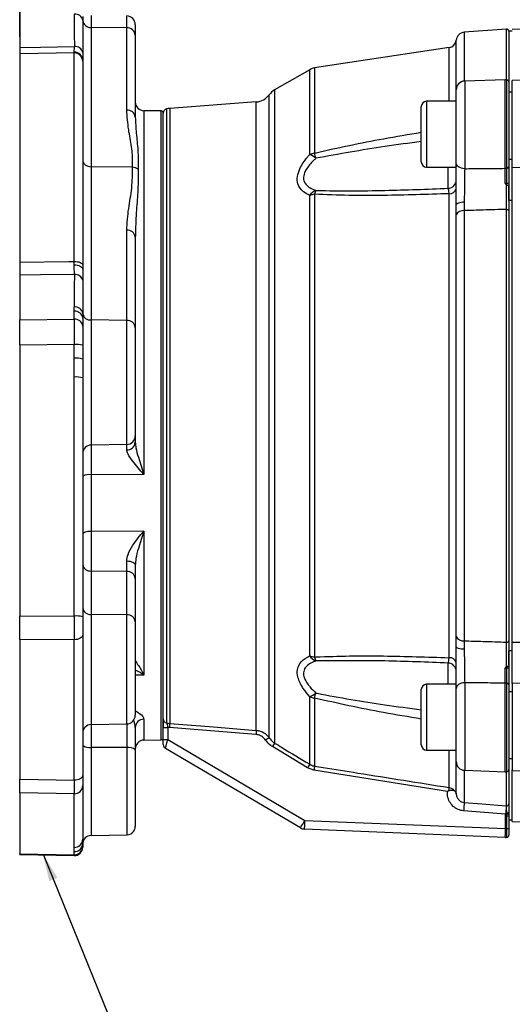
# Model space of a CAD drawing. Header units: inches. Extents: x 0.4 to 16.6, y 0.2 to 10.8.
# Tile 10 of 17: x 7.7 to 10.1, y 3.8 to 8.5. Entities that reach past the tile are written whole.
import ezdxf

# ---------------------------------------------------------------- set-up
doc = ezdxf.new("R2010")
doc.units = ezdxf.units.IN
doc.header["$MEASUREMENT"] = 0
doc.layers.add('SLD-0', color=7, linetype='Continuous', lineweight=25)
doc.styles.add('SLDTEXTSTYLE0', font='TXT', dxfattribs={"width": 0.75})
doc.dimstyles.new('SLDDIMSTYLE0', dxfattribs={"dimtxt": 0.145833, "dimasz": 0.13, "dimexe": 0, "dimexo": 0.0625, "dimgap": 0.036458, "dimtad": 0, "dimtih": 1, "dimtoh": 1, "dimdec": 1, "dimlfac": 1.5, "dimrnd": 1e-09, "dimzin": 12, "dimdsep": 46, "dimtxsty": 'SLDTEXTSTYLE0', "dimsah": 1, "dimcen": 0.09, "dimadec": 0, "dimazin": 3, "dimtfac": 1, "dimtdec": 1, "dimtofl": 0, "dimtmove": 0, "dimatfit": 3, "dimfxl": 0, "dimfrac": 2, "dimtolj": 1, "dimtzin": 12, "dimarcsym": 0})
doc.dimstyles.new('SLDDIMSTYLE1', dxfattribs={"dimtxt": 0.18, "dimasz": 0.13, "dimexe": 0, "dimexo": 0.0625, "dimgap": 0, "dimtad": 0, "dimtih": 1, "dimtoh": 1, "dimdec": 0, "dimrnd": 1e-09, "dimzin": 0, "dimdsep": 46, "dimtxsty": 'Standard', "dimsah": 1, "dimcen": 0.09, "dimadec": 0, "dimazin": 0, "dimtfac": 0.13, "dimtdec": 0, "dimtofl": 0, "dimtmove": 0, "dimatfit": 3, "dimfxl": 0, "dimfrac": 2, "dimtolj": 1, "dimtzin": 0, "dimarcsym": 0})

# ---------------------------------------------------------------- blocks, each defined once
blk = doc.blocks.new('_D_1')
at = {"layer": 'SLD-0', "color": 7}
for p, q in [((7.7142, 8.4147), (7.7142, 9.9233)), ((12.3032, 8.9665), (12.3032, 9.9233)), ((7.7142, 9.7983), (9.5343, 9.7983)), ((9.7063, 9.7983), (9.662, 9.7983)), ((9.662, 9.7983), (9.662, 9.5665)), ((10.0296, 9.7983), (10.0739, 9.7983)), ((10.0739, 9.7983), (10.0739, 9.5665)), ((12.3032, 9.7983), (10.2016, 9.7983)), ((9.662, 9.5665), (9.7063, 9.5665)), ((10.0739, 9.5665), (10.0296, 9.5665))]:
    blk.add_line(p, q, dxfattribs=at)
for points in [[(7.7142, 9.7983), (7.8442, 9.7783), (7.8442, 9.8183)], [(12.3032, 9.7983), (12.1732, 9.8183), (12.1732, 9.7783)]]:
    blk.add_solid(points, dxfattribs=at)
at = {"layer": 'SLD-0', "color": 7, "char_height": 0.14583, "attachment_point": 1, "style": 'SLDTEXTSTYLE0'}
for s, insert in [('6.9', (9.7333, 10.0158)), ('175', (9.7063, 9.7545))]:
    blk.add_mtext(s, dxfattribs=dict(at, insert=insert))

msp = doc.modelspace()

# ---------------------------------------------------------------- linework, layer by layer
at = {"color": 7, "linetype": 'Continuous', "lineweight": 25}
for p, q in [((7.7142, 8.5766), (7.7142, 8.3647)), ((8.0142, 8.5116), (8.0142, 8.4924)), ((8.2642, 8.4729), (8.2642, 8.4234)), ((8.0535, 8.4604), (8.0535, 7.7985)), ((8.2232, 8.4579), (8.0535, 8.4604)), ((8.2232, 8.0678), (8.2232, 8.4579)), ((8.2642, 8.4234), (8.2642, 8.0333)), ((10.0297, 8.4523), (9.8287, 8.4373)), ((10.0575, 8.443), (10.0408, 8.443)), ((10.0408, 8.443), (10.0408, 8.2012)), ((10.2898, 8.4545), (10.0574, 8.4505)), ((7.9735, 8.3387), (7.7142, 8.3344)), ((7.7142, 8.3344), (7.7142, 7.3458)), ((7.9735, 8.3387), (7.9735, 8.3424)), ((7.9735, 7.3487), (7.9735, 8.3387)), ((9.7566, 8.3645), (9.1169, 8.2675)), ((8.0142, 8.2991), (8.0142, 7.3312)), ((9.0937, 8.2594), (8.9268, 8.1635)), ((12.3033, 8.2671), (10.0574, 8.2083)), ((10.0241, 8.212), (9.8308, 8.2052)), ((10.0408, 8.2012), (10.0408, 7.7976)), ((9.7906, 7.8162), (9.7906, 8.1636)), ((10.0575, 8.1524), (10.0408, 8.1524)), ((8.8397, 8.1062), (8.4277, 8.0754)), ((9.7906, 8.1093), (9.6496, 8.1093)), ((8.3873, 8.0632), (8.3051, 8.0646)), ((8.3975, 5.1753), (8.3975, 8.0529)), ((9.6242, 7.822), (9.6242, 8.084)), ((10.0408, 7.8347), (10.0575, 7.8347)), ((8.0535, 7.7985), (8.0535, 7.0705)), ((8.2505, 7.7957), (8.0535, 7.7985)), ((9.6496, 7.7967), (9.7906, 7.7967)), ((10.0575, 7.7956), (10.2912, 7.7929)), ((10.0575, 7.6388), (10.0575, 7.7888)), ((10.0319, 7.711), (10.0321, 7.7201)), ((10.0408, 7.7221), (10.0408, 7.7117)), ((9.7566, 5.4662), (9.7566, 7.6704)), ((10.0408, 7.6388), (10.0408, 7.7072)), ((9.0937, 5.4745), (9.0937, 7.6623)), ((9.1169, 7.6675), (9.1169, 5.4693)), ((9.8291, 7.6301), (9.8287, 7.5898)), ((10.0575, 7.6388), (10.0408, 7.6388)), ((10.0408, 7.6388), (10.0408, 5.5006)), ((10.0575, 5.5006), (10.0575, 7.6388)), ((9.7903, 7.5694), (9.7906, 7.6174)), ((9.8287, 7.5898), (9.8287, 5.5465)), ((10.0297, 5.5404), (10.0297, 7.5959)), ((9.7903, 5.5669), (9.7903, 7.5694)), ((8.2232, 7.0682), (8.2232, 7.4972)), ((8.2645, 7.4711), (8.2642, 7.4644)), ((8.2642, 7.4644), (8.2642, 7.0353)), ((7.9735, 7.3322), (7.9735, 7.3487)), ((8.0142, 7.3312), (8.0142, 7.3109)), ((7.7142, 7.2837), (7.7142, 7.0718)), ((7.9735, 7.1117), (7.9735, 7.1321)), ((7.9735, 7.0742), (7.9735, 7.1117)), ((7.7142, 7.0718), (7.9735, 7.0742)), ((7.7142, 6.9514), (7.7142, 7.0718)), ((8.0142, 7.1009), (8.0142, 7.0794)), ((8.0142, 7.0794), (8.0142, 7.0419)), ((8.0535, 7.0705), (8.0535, 6.4763)), ((8.2232, 7.0682), (8.0535, 7.0705)), ((8.2232, 6.4793), (8.2232, 7.0682)), ((8.0142, 7.0419), (8.0142, 6.9504)), ((8.2642, 7.0353), (8.2642, 6.5209)), ((7.9735, 6.9539), (7.7142, 6.9514)), ((7.7142, 6.9514), (7.7142, 5.6655)), ((7.9735, 6.8884), (7.9735, 6.9539)), ((8.0142, 6.9504), (8.0142, 6.8849)), ((7.9735, 5.6642), (7.9735, 6.7993)), ((8.0142, 6.7958), (8.0142, 5.6608)), ((8.2642, 6.5209), (8.2642, 6.4893)), ((8.2232, 6.4793), (8.0535, 6.4763)), ((8.0535, 6.4763), (8.0535, 6.3353)), ((8.2232, 6.4539), (8.2232, 6.4793)), ((8.3051, 6.336), (8.0535, 6.3353)), ((8.0535, 6.3353), (8.0535, 6.0661)), ((8.3051, 6.0675), (8.0535, 6.0661)), ((8.0535, 6.0661), (8.0535, 5.8781)), ((8.3051, 6.0675), (8.3051, 5.3839)), ((8.2232, 5.8757), (8.2232, 5.9258)), ((8.2642, 5.9052), (8.2642, 5.8429)), ((8.0535, 5.8781), (8.0535, 5.672)), ((8.2232, 5.8757), (8.0535, 5.8781)), ((8.2232, 5.6697), (8.2232, 5.8757)), ((8.2642, 5.8429), (8.2642, 5.6369)), ((7.7142, 5.6655), (7.9735, 5.6642)), ((7.7142, 5.5531), (7.7142, 5.6655)), ((8.0142, 5.6608), (8.0142, 5.5753)), ((8.2232, 5.6697), (8.0535, 5.672)), ((8.2642, 5.6369), (8.2642, 5.1935)), ((8.0142, 5.5753), (8.0142, 4.908)), ((9.7906, 5.519), (9.7903, 5.5669)), ((7.9735, 5.5518), (7.7142, 5.5531)), ((7.7142, 5.5531), (7.7142, 4.8885)), ((7.9735, 4.8845), (7.9735, 5.5518)), ((9.8287, 5.5465), (9.8291, 5.5063)), ((10.0575, 5.5393), (10.2898, 5.5409)), ((10.0408, 5.5006), (10.0575, 5.5006)), ((10.0408, 5.429), (10.0408, 5.5006)), ((10.0575, 5.3508), (10.0575, 5.5006)), ((10.0321, 5.4162), (10.0319, 5.4253)), ((10.0408, 5.4246), (10.0408, 5.4142)), ((9.7906, 5.34), (9.6496, 5.34)), ((10.0408, 5.3386), (10.0408, 4.9354)), ((10.2912, 5.3465), (10.0575, 5.3437)), ((9.6242, 5.0527), (9.6242, 5.3147)), ((9.7906, 4.973), (9.7906, 5.3201)), ((10.0575, 5.3047), (10.0408, 5.3047)), ((9.0937, 4.9599), (9.0937, 5.2807)), ((9.1169, 5.2745), (9.1169, 4.9512)), ((8.0535, 5.1489), (8.2232, 5.1519)), ((8.3975, 5.1753), (8.3975, 5.1352)), ((8.2642, 5.1348), (8.2642, 5.029)), ((8.3975, 5.0777), (8.3975, 5.1352)), ((8.4261, 5.1342), (8.4183, 5.1352)), ((8.4183, 5.1352), (8.4183, 5.0776)), ((8.8382, 5.1016), (8.4261, 5.1342)), ((8.3051, 5.0747), (8.3873, 5.0762)), ((8.3975, 5.0535), (8.3975, 5.0777)), ((8.4183, 5.0776), (9.071, 4.6937)), ((8.2249, 5.0393), (8.0535, 5.04)), ((8.2642, 5.029), (8.2642, 4.6648)), ((9.0499, 4.6578), (8.4078, 5.0356)), ((9.0833, 4.9427), (8.9164, 5.0438)), ((9.6496, 5.0273), (9.7906, 5.0273)), ((9.7903, 4.8204), (9.7903, 5.0273)), ((10.0408, 4.9869), (10.0575, 4.9869)), ((9.1138, 4.9315), (9.0833, 4.9427)), ((9.7486, 4.8308), (9.1138, 4.9315)), ((9.8308, 4.9314), (10.0241, 4.9247)), ((10.0408, 4.9354), (10.0408, 4.7351)), ((10.0574, 4.9311), (11.261, 4.8995)), ((7.7142, 4.8885), (7.9735, 4.8845)), ((7.7142, 4.8242), (7.7142, 4.8885)), ((8.0142, 4.908), (8.0142, 4.8591)), ((7.9735, 4.8202), (7.7142, 4.8242)), ((7.7142, 4.8242), (7.7142, 4.5351)), ((7.9735, 4.565), (7.9735, 4.8202)), ((8.0142, 4.8591), (8.0142, 4.6039)), ((10.0256, 4.7229), (9.8256, 4.7385)), ((10.0287, 4.7628), (10.0297, 4.7627)), ((10.0309, 4.7239), (10.0314, 4.7298)), ((10.0321, 4.7151), (10.0309, 4.7239)), ((10.0408, 4.7318), (10.0408, 4.7242)), ((10.0408, 4.7242), (10.0408, 4.7151)), ((9.071, 4.6937), (10.0256, 4.6543)), ((10.0293, 4.7222), (10.0256, 4.7229)), ((10.0256, 4.6543), (10.0256, 4.7229)), ((10.0321, 4.7151), (10.0293, 4.7222)), ((10.0321, 4.6543), (10.0321, 4.7151)), ((10.0408, 4.7151), (10.0408, 4.6543)), ((10.0408, 4.6963), (10.0575, 4.6963)), ((10.0574, 4.6889), (10.2898, 4.6848)), ((10.0238, 4.6127), (9.0693, 4.6521)), ((10.0321, 4.6132), (10.0321, 4.6543)), ((10.0408, 4.6543), (10.0408, 4.6234)), ((8.0142, 4.5839), (8.0142, 4.5692)), ((8.0535, 4.6218), (8.2249, 4.6248)), ((7.9735, 4.5302), (7.9735, 4.5449)), ((8.0142, 4.5692), (8.0142, 4.566)), ((7.7142, 4.5351), (7.9735, 4.5302)), ((7.7142, 4.5309), (7.7142, 4.5351)), ((7.7142, 4.5309), (7.9734, 4.526))]:
    msp.add_line(p, q, dxfattribs=at)
at = {"color": 8, "linetype": 'Continuous', "lineweight": 25}
for p, q in [((8.0535, 8.5175), (8.0535, 8.4604)), ((8.2232, 8.4579), (8.2232, 8.5145)), ((9.8287, 8.4373), (9.8287, 8.2051)), ((10.0297, 8.2118), (10.0297, 8.4523)), ((9.7903, 8.1093), (9.7903, 8.4)), ((9.7566, 8.1093), (9.7566, 8.3645)), ((9.0937, 7.8565), (9.0937, 8.2594)), ((9.1169, 8.2675), (9.1169, 7.8627)), ((9.8308, 8.2052), (9.8308, 7.7891)), ((10.0241, 7.7909), (10.0241, 8.212)), ((10.0321, 7.7912), (10.0321, 8.2115)), ((8.9009, 5.086), (8.9009, 8.1403)), ((8.9268, 8.1635), (8.9268, 5.0609)), ((8.8397, 5.1211), (8.8397, 8.1062)), ((9.6496, 8.1093), (9.6496, 7.7967)), ((8.3051, 8.0646), (8.3051, 6.336)), ((8.3873, 5.0762), (8.3873, 8.0632)), ((8.4132, 8.073), (8.4132, 5.1564)), ((8.4277, 8.0754), (8.4277, 5.1538)), ((9.7526, 7.696), (9.7526, 7.7967)), ((8.0535, 5.672), (8.0535, 5.1489)), ((8.2232, 5.1519), (8.2232, 5.6697)), ((9.7526, 5.34), (9.7526, 5.4407)), ((8.3051, 5.3839), (8.2642, 5.3833)), ((9.6496, 5.34), (9.6496, 5.0273)), ((9.8308, 5.3472), (9.8308, 4.9314)), ((10.0241, 4.9247), (10.0241, 5.3454)), ((10.0321, 4.9251), (10.0321, 5.3451)), ((8.0535, 5.1489), (8.0535, 5.04)), ((8.2249, 5.0393), (8.2249, 5.1519)), ((8.3051, 5.1737), (8.3051, 5.0747)), ((8.0535, 5.04), (8.0535, 4.6218)), ((8.2249, 4.6248), (8.2249, 5.0393)), ((9.7566, 4.8498), (9.7566, 5.0273)), ((9.8287, 4.9315), (9.8287, 4.7783)), ((10.0297, 4.7627), (10.0297, 4.9248))]:
    msp.add_line(p, q, dxfattribs=at)
at = {"color": 7, "linetype": 'Continuous', "lineweight": 25, "flags": 128}
for points in [[(7.7142, 8.3647), (7.814, 8.3663), (7.9744, 8.369)], [(9.8308, 7.7891), (9.8228, 7.7898), (9.8153, 7.7914), (9.8083, 7.794), (9.8022, 7.7974), (9.7973, 7.8014), (9.7936, 7.806), (9.7913, 7.811), (9.7906, 7.8162)], [(9.8291, 7.6301), (9.8214, 7.6297), (9.8141, 7.6288), (9.8075, 7.6276), (9.8017, 7.626), (9.7969, 7.6242), (9.7934, 7.6221), (9.7913, 7.6198), (9.7906, 7.6174)], [(10.0297, 7.5959), (10.0318, 7.5959), (10.0339, 7.5956), (10.0358, 7.5951), (10.0375, 7.5944), (10.0389, 7.5935), (10.04, 7.5925), (10.0406, 7.5914), (10.0408, 7.5902)], [(7.7142, 7.3458), (7.9475, 7.3484), (7.9735, 7.3487)], [(7.9735, 7.3487), (7.9814, 7.3484), (7.989, 7.3474), (7.996, 7.3459), (8.0022, 7.3437), (8.0073, 7.341), (8.0111, 7.338), (8.0134, 7.3347), (8.0142, 7.3312)], [(7.9735, 7.3322), (7.9814, 7.3319), (7.989, 7.3307), (7.996, 7.3288), (8.0022, 7.3261), (8.0073, 7.3229), (8.0111, 7.3191), (8.0134, 7.3151), (8.0142, 7.3109)], [(7.9744, 7.2867), (7.814, 7.2848), (7.7142, 7.2837)], [(8.0535, 6.0661), (8.0458, 6.0658), (8.0384, 6.065), (8.0316, 6.0637), (8.0256, 6.062), (8.0208, 6.06), (8.0172, 6.0577), (8.0149, 6.0552), (8.0142, 6.0526)], [(8.2232, 5.9258), (8.2313, 5.9253), (8.239, 5.9241), (8.246, 5.9222), (8.2522, 5.9196), (8.2573, 5.9165), (8.2611, 5.913), (8.2634, 5.9092), (8.2642, 5.9052)], [(8.0142, 5.5753), (8.0134, 5.5707), (8.0111, 5.5662), (8.0073, 5.5621), (8.0022, 5.5585), (7.996, 5.5556), (7.989, 5.5535), (7.9814, 5.5522), (7.9735, 5.5518)], [(9.8291, 5.5063), (9.8214, 5.5067), (9.8141, 5.5075), (9.8075, 5.5087), (9.8017, 5.5103), (9.7969, 5.5122), (9.7934, 5.5143), (9.7913, 5.5166), (9.7906, 5.519)], [(10.0297, 5.5404), (10.0318, 5.5404), (10.0339, 5.5407), (10.0358, 5.5412), (10.0375, 5.5419), (10.0389, 5.5428), (10.04, 5.5438), (10.0406, 5.5449), (10.0408, 5.5461)], [(9.8308, 5.3472), (9.8228, 5.3465), (9.8153, 5.3448), (9.8083, 5.3423), (9.8022, 5.3389), (9.7973, 5.3349), (9.7936, 5.3303), (9.7913, 5.3253), (9.7906, 5.3201)], [(8.4277, 5.1538), (8.4276, 5.1525), (8.4274, 5.1507), (8.4273, 5.1486), (8.4271, 5.1462), (8.4269, 5.1434), (8.4266, 5.1405), (8.4264, 5.1374), (8.4261, 5.1342)], [(8.4277, 5.1538), (8.4692, 5.1505), (8.6354, 5.1373), (8.8397, 5.1211)], [(8.8397, 5.1211), (8.8396, 5.1198), (8.8395, 5.1181), (8.8393, 5.116), (8.8391, 5.1135), (8.8389, 5.1108), (8.8387, 5.1078), (8.8384, 5.1047), (8.8382, 5.1016)], [(9.1169, 4.9512), (9.1167, 4.9499), (9.1165, 4.9483), (9.1161, 4.9462), (9.1157, 4.9437), (9.1153, 4.9409), (9.1148, 4.9379), (9.1143, 4.9348), (9.1138, 4.9315)], [(8.0142, 4.908), (8.0134, 4.9034), (8.0111, 4.8989), (8.0073, 4.8948), (8.0022, 4.8912), (7.996, 4.8883), (7.989, 4.8862), (7.9814, 4.8849), (7.9735, 4.8845)], [(9.7566, 4.8498), (9.7564, 4.8488), (9.7562, 4.8474), (9.7559, 4.8457), (9.7556, 4.8438), (9.7552, 4.8415), (9.7549, 4.839), (9.7544, 4.8364), (9.754, 4.8336)], [(9.8287, 4.7783), (9.8285, 4.7759), (9.8282, 4.7726), (9.8279, 4.7683), (9.8275, 4.7633), (9.8271, 4.7577), (9.8266, 4.7516), (9.8261, 4.7451), (9.8256, 4.7385)], [(9.8287, 4.7783), (9.9118, 4.7718), (10.0287, 4.7628)], [(10.0287, 4.7628), (10.0285, 4.7604), (10.0282, 4.757), (10.0279, 4.7528), (10.0275, 4.7478), (10.0271, 4.7422), (10.0266, 4.736), (10.0261, 4.7296), (10.0256, 4.7229)], [(9.0693, 4.6521), (9.0693, 4.6529), (9.0694, 4.6553), (9.0696, 4.6591), (9.0698, 4.6643), (9.0701, 4.6706), (9.0704, 4.6778), (9.0707, 4.6856), (9.071, 4.6937)], [(10.0238, 4.6127), (10.0239, 4.6135), (10.024, 4.6158), (10.0241, 4.6197), (10.0243, 4.6248), (10.0246, 4.6312), (10.0249, 4.6383), (10.0252, 4.6462), (10.0256, 4.6543)], [(10.0256, 4.6543), (10.0264, 4.6543), (10.0272, 4.6543), (10.028, 4.6543), (10.0288, 4.6543), (10.0296, 4.6543), (10.0304, 4.6543), (10.0312, 4.6543), (10.0321, 4.6543)]]:
    msp.add_lwpolyline(points, dxfattribs=at)
at = {"color": 7, "linetype": 'Continuous', "lineweight": 25}
for centre, radius, start, end in [((7.9774, 8.4865), 0.0372, 9.0733, 95.9977), ((8.2225, 8.4729), 0.0417, 0, 89), ((8.0511, 8.4975), 0.0372, 187.9936, 273.7275), ((8.2259, 8.4196), 0.0385, 5.7532, 93.9916), ((9.8318, 8.3957), 0.0417, 94.2704, 174.1396), ((10.0304, 8.4419), 0.0104, 0, 94.2704), ((9.7506, 8.4041), 0.04, 278.6206, 354.1396), ((7.9748, 8.303), 0.0394, 0.956, 91.9039), ((7.9744, 8.2989), 0.0398, 0.2858, 91.27), ((7.9779, 8.3309), 0.0383, 16.2632, 95.2249), ((9.1269, 8.2016), 0.0667, 98.6206, 119.8916), ((9.8322, 8.1636), 0.0417, 92, 180), ((10.0256, 8.1703), 0.0417, 81.0288, 92), ((10.0304, 8.2012), 0.0104, 0, 81.0288), ((8.8335, 8.1893), 0.0833, 274.2704, 323.9524), ((8.9683, 8.0912), 0.0833, 119.8916, 143.9524), ((8.3058, 8.1063), 0.0417, 180, 269), ((9.6496, 8.084), 0.0253, 90, 180), ((8.2259, 8.0295), 0.0385, 5.7532, 93.9916), ((8.3871, 8.0527), 0.0104, 0, 89), ((8.4183, 8.0529), 0.0208, 104.4005, 180), ((8.4339, 7.9923), 0.0833, 94.2704, 104.4005), ((9.126, 7.7819), 0.0813, 96.3962, 113.3996), ((8.3657, 7.6463), 0.7818, 14.2484, 16.0711), ((9.0402, 7.7335), 0.1342, 51.6379, 66.484), ((9.6496, 7.822), 0.0253, 180, 270), ((10.0256, 7.857), 0.0662, 268.7385, 275.632), ((10.0326, 7.7996), 0.00847, 266.1806, 346.3124), ((9.7506, 7.7359), 0.0399, 272.9287, 359.9377), ((10.0339, 7.7319), 0.012, 261.2438, 305.3712), ((9.1498, 7.6226), 0.0687, 112.5739, 144.7327), ((9.1874, 7.6532), 0.0719, 152.8151, 168.5144), ((9.7591, 7.7028), 0.0325, 265.5225, 345.4749), ((9.1256, 7.575), 0.093, 95.3683, 110.0886), ((9.8243, 7.5519), 0.0382, 83.3199, 152.6398), ((8.2266, 7.4595), 0.0379, 7.4411, 95.1368), ((7.9776, 7.2482), 0.0386, 16.2316, 94.7876), ((7.9774, 7.095), 0.0373, 9.0753, 95.8943), ((7.9775, 7.075), 0.0369, 6.8187, 96.2503), ((7.9775, 7.0375), 0.0369, 6.8187, 96.2503), ((8.0504, 7.1071), 0.0367, 189.7342, 274.7992), ((8.2266, 7.0304), 0.0379, 7.4411, 95.1368), ((7.9837, 6.8325), 0.1217, 75.5027, 94.8155), ((7.9837, 6.7671), 0.1217, 75.5027, 94.8155), ((7.9837, 6.678), 0.1217, 75.5027, 94.8155), ((8.2225, 6.5209), 0.0416, 270.9603, 359.962), ((8.0542, 6.4363), 0.04, 90.9603, 179.962), ((8.2255, 6.4927), 0.0388, 266.6246, 355.0853), ((8.044, 6.2681), 0.0679, 81.9891, 116.0849), ((8.0502, 5.9143), 0.0364, 187.4493, 275.1421), ((8.2266, 5.838), 0.0379, 7.4493, 95.1421), ((7.9837, 5.5429), 0.1217, 75.5027, 94.8155), ((8.0502, 5.7082), 0.0364, 187.4493, 275.1421), ((8.2266, 5.632), 0.0379, 7.4493, 95.1421), ((9.8243, 5.5844), 0.0382, 207.244, 276.6542), ((9.1256, 5.5617), 0.0928, 249.8679, 264.6186), ((9.1497, 5.5142), 0.0686, 215.2785, 247.4966), ((9.1869, 5.4835), 0.0714, 191.492, 207.2692), ((9.7506, 5.4008), 0.04, 0.0588, 87.0673), ((9.7591, 5.4337), 0.0325, 14.4367, 94.4298), ((10.0339, 5.4043), 0.0121, 54.918, 98.7101), ((9.6496, 5.3147), 0.0253, 90, 180), ((10.0256, 5.2791), 0.0663, 84.3816, 91.2584), ((10.0326, 5.3366), 0.00846, 13.7722, 93.8678), ((9.0408, 5.4029), 0.1332, 293.4014, 308.345), ((8.3767, 5.4882), 0.7704, 343.8949, 345.7419), ((9.126, 5.3552), 0.0812, 246.5646, 263.5924), ((8.2225, 5.1935), 0.0417, 271, 0), ((8.0542, 5.1089), 0.04, 91, 180), ((8.3045, 5.1334), 0.0403, 89.061, 178.018), ((8.4174, 5.1758), 0.0199, 181.2541, 257.7986), ((8.4131, 10.4681), 5.3329, 269.8321, 270.056), ((8.3058, 5.0331), 0.0417, 91, 180), ((8.3871, 5.0866), 0.0104, 271, 0), ((8.4131, 10.4106), 5.3329, 269.8321, 270.056), ((8.4183, 5.0535), 0.0208, 180, 239.5345), ((14.3075, -2.8098), 9.5695, 124.401, 124.52332), ((23.927, -4.07), 17.5608, 148.67051, 148.73572), ((9.6496, 5.0527), 0.0253, 180, 270), ((8.0445, 5.0858), 0.0466, 229.5057, 281.1598), ((8.2339, 4.9935), 0.0466, 49.5057, 101.1598), ((23.8098, -3.942), 17.1991, 148.82999, 148.89688), ((9.8322, 4.973), 0.0417, 180, 268), ((10.0256, 4.9663), 0.0417, 268, 278.9712), ((10.0304, 4.9354), 0.0104, 278.9712, 0), ((7.9747, 4.8597), 0.0395, 268.2899, 359.2361), ((10.0306, 4.7729), 0.0102, 264.7053, 358.6862), ((10.0333, 4.8088), 0.085, 268.3762, 275.0837), ((10.0335, 4.7433), 0.0137, 261.1806, 302.4089), ((-9.0099, 15.3175), 20.971, 329.44918, 329.56292), ((10.034, 6.8309), 2.1159, 269.9464, 270.1845), ((8.2242, 4.6648), 0.04, 271, 0), ((9.071, 4.6938), 0.0417, 239.5345, 267.6338), ((10.034, 6.7701), 2.1159, 269.9464, 270.1845), ((7.9747, 4.6045), 0.0395, 268.2899, 359.2361), ((7.9747, 4.5844), 0.0395, 268.2899, 359.2361), ((8.0542, 4.5818), 0.04, 91, 180), ((10.0256, 4.6543), 0.0417, 267.6338, 278.9712), ((10.0256, 4.6543), 0.0417, 267.6338, 270), ((10.0304, 4.6234), 0.0104, 278.9712, 360), ((7.9747, 4.5697), 0.0395, 268.2899, 359.2361), ((7.9742, 4.566), 0.04, 269.6523, 0)]:
    msp.add_arc(centre, radius, start, end, dxfattribs=at)
for centre, major_axis, ratio, start_param, end_param in [((8.0535, 8.5487), (-0.0013, 1.3615), 0.058751, 1.589232, 1.703108), ((8.0542, 8.5164), (-0.0007, 1.3284), 0.030108, 1.58886, 1.702736), ((8.0542, 7.8308), (0.04, 0), 0.808927, 3.141593, 4.694936), ((8.0535, 7.1092), (0.0015, 1.3615), 0.058748, 1.440149, 1.554024), ((8.0542, 7.0769), (0.0007, 1.393), 0.02871, 1.439687, 1.553563), ((7.9742, 6.9395), (-0.0004, 0.1667), 0.004008, 0.629315, 1.484387), ((7.9742, 5.6499), (0.0002, 0.1667), 0.004308, 1.484592, 2.200063), ((8.4183, 5.0777), (0.0106, 0.0421), 0.000228, 3.140684, 4.71148), ((7.9742, 4.9826), (0.0006, 0.1667), 0.002464, 2.200199, 2.91567)]:
    msp.add_ellipse(centre, major_axis=major_axis, ratio=ratio, start_param=start_param, end_param=end_param, dxfattribs=at)
at = {"color": 8, "linetype": 'Continuous', "lineweight": 25}
msp.add_ellipse((7.9742, 4.6927), major_axis=(0.0008, 0.1667), ratio=0.000922, start_param=3.141418, end_param=3.367462, dxfattribs=at)
at = {"color": 7, "linetype": 'Continuous', "lineweight": 25}
for points, knots in [([(7.7142, 8.3647), (7.7142, 8.3549), (7.7142, 8.3407), (7.7142, 8.3359), (7.7142, 8.3344)], [0, 0, 0, 0, 0.686569, 1, 1, 1, 1]), ([(7.9735, 8.3424), (7.9739, 8.3485), (7.9744, 8.3555), (7.9744, 8.3677), (7.9744, 8.369)], [0, 0, 0, 0, 0.886864, 1, 1, 1, 1]), ([(8.0146, 8.3416), (8.0146, 8.3399), (8.0147, 8.3253), (8.0144, 8.3138), (8.0142, 8.3036)], [0, 0, 0, 0, 0.1143, 1, 1, 1, 1]), ([(10.0575, 7.7956), (10.0575, 7.8218), (10.0575, 7.8741), (10.0575, 7.9689), (10.0575, 8.0601), (10.0575, 8.1385), (10.0575, 8.1894), (10.0575, 8.2121), (10.0575, 8.2068), (10.0575, 8.2061)], [0, 0, 0, 0, 0.162629, 0.325259, 0.487888, 0.650518, 0.813147, 0.975777, 1, 1, 1, 1]), ([(8.2505, 7.7957), (8.2509, 7.8013), (8.2528, 7.8338), (8.248, 7.8935), (8.2301, 7.9784), (8.2256, 8.0366), (8.2232, 8.0678)], [0, 0, 0, 0, 0.061777, 0.3584292, 0.6565189, 1, 1, 1, 1]), ([(8.2642, 8.0333), (8.2654, 8.0085), (8.2677, 7.9595), (8.278, 7.8774), (8.2779, 7.8171), (8.2779, 7.787)], [0, 0, 0, 0, 0.338075, 0.668462, 1, 1, 1, 1]), ([(9.0937, 7.6623), (9.0835, 7.6676), (9.0586, 7.6806), (9.0359, 7.711), (9.033, 7.751), (9.0474, 7.795), (9.0714, 7.8306), (9.09, 7.8522), (9.0937, 7.8565)], [0, 0, 0, 0, 0.162337, 0.395787, 0.554182, 0.711926, 0.942817, 1, 1, 1, 1]), ([(9.1234, 7.8387), (9.1198, 7.8353), (9.1017, 7.8185), (9.0777, 7.7906), (9.0633, 7.7565), (9.0642, 7.7378), (9.0702, 7.7204), (9.0799, 7.7089), (9.0995, 7.6953), (9.1132, 7.69), (9.1234, 7.6861)], [0, 0, 0, 0, 0.060426, 0.295827, 0.448101, 0.575654, 0.598782, 0.771911, 0.830481, 1, 1, 1, 1]), ([(9.7906, 7.6174), (9.7906, 7.622), (9.7906, 7.6488), (9.7906, 7.701), (9.7906, 7.7662), (9.7906, 7.8007), (9.7906, 7.8162)], [0, 0, 0, 0, 0.067291, 0.398, 0.728909, 1, 1, 1, 1]), ([(8.2232, 7.4972), (8.2256, 7.5315), (8.2301, 7.5984), (8.2508, 7.6973), (8.2506, 7.7629), (8.2505, 7.7957)], [0, 0, 0, 0, 0.343504, 0.67131, 1, 1, 1, 1]), ([(8.2779, 7.787), (8.2777, 7.7871), (8.274, 7.7898), (8.2653, 7.7943), (8.2555, 7.7952), (8.2505, 7.7957)], [0, 0, 0, 0, 0.021838, 0.500135, 1, 1, 1, 1]), ([(9.8308, 7.7891), (9.8305, 7.7767), (9.83, 7.7491), (9.8294, 7.6969), (9.8291, 7.6552), (9.8291, 7.6337), (9.8291, 7.6301)], [0, 0, 0, 0, 0.271237, 0.602164, 0.932744, 1, 1, 1, 1]), ([(9.8308, 7.7891), (9.858, 7.7893), (9.9225, 7.7899), (9.9869, 7.7905), (10.0241, 7.7909)], [0, 0, 0, 0, 0.423273, 1, 1, 1, 1]), ([(10.023, 7.7219), (10.0231, 7.7286), (10.0234, 7.7536), (10.0238, 7.7751), (10.0241, 7.7909)], [0, 0, 0, 0, 0.270251, 1, 1, 1, 1]), ([(10.0321, 7.7201), (10.0321, 7.7382), (10.0321, 7.7638), (10.0321, 7.785), (10.0321, 7.7912)], [0, 0, 0, 0, 0.710596, 1, 1, 1, 1]), ([(10.0408, 7.7976), (10.0408, 7.7911), (10.0408, 7.7686), (10.0408, 7.7414), (10.0408, 7.7221)], [0, 0, 0, 0, 0.289375, 1, 1, 1, 1]), ([(10.0575, 7.6001), (10.0575, 7.6155), (10.0575, 7.6464), (10.0575, 7.6994), (10.0575, 7.7517), (10.0575, 7.7809), (10.0575, 7.7956)], [0, 0, 0, 0, 0.249637, 0.499338, 0.749095, 1, 1, 1, 1]), ([(10.023, 7.7219), (10.0234, 7.7217), (10.0256, 7.7207), (10.0287, 7.7199), (10.0314, 7.72), (10.0321, 7.7201)], [0, 0, 0, 0, 0.122007, 0.78766, 1, 1, 1, 1]), ([(10.0298, 7.7122), (10.0296, 7.7124), (10.0271, 7.7154), (10.0249, 7.7187), (10.023, 7.7218), (10.023, 7.7219)], [0, 0, 0, 0, 0.066377, 0.979914, 1, 1, 1, 1]), ([(9.7566, 7.6704), (9.6524, 7.667), (9.4933, 7.6617), (9.28, 7.6615), (9.1713, 7.6655), (9.1169, 7.6675)], [0, 0, 0, 0, 0.486338, 0.743005, 1, 1, 1, 1]), ([(9.1234, 7.6861), (9.1255, 7.686), (9.2341, 7.6831), (9.4438, 7.6842), (9.652, 7.6921), (9.7526, 7.696)], [0, 0, 0, 0, 0.009852, 0.521484, 1, 1, 1, 1]), ([(9.7566, 7.6704), (9.7564, 7.6731), (9.7559, 7.6816), (9.7547, 7.6923), (9.7533, 7.6947), (9.7526, 7.696)], [0, 0, 0, 0, 0.191451, 0.594457, 1, 1, 1, 1]), ([(10.0297, 7.5959), (10.0296, 7.6125), (10.0296, 7.6458), (10.0297, 7.6875), (10.0298, 7.7091), (10.0298, 7.7122)], [0, 0, 0, 0, 0.46098, 0.92197, 1, 1, 1, 1]), ([(10.0298, 7.7122), (10.03, 7.7119), (10.0304, 7.7115), (10.0312, 7.711), (10.0317, 7.711), (10.0319, 7.711)], [0, 0, 0, 0, 0.389404, 0.782582, 1, 1, 1, 1]), ([(10.0319, 7.711), (10.033, 7.711), (10.0353, 7.711), (10.0381, 7.7112), (10.0401, 7.7114), (10.0408, 7.7116), (10.0408, 7.7117), (10.0408, 7.7117), (10.0408, 7.7117)], [0, 0, 0, 0, 0.235176, 0.470333, 0.705978, 0.942317, 0.981347, 1, 1, 1, 1]), ([(10.0408, 7.7117), (10.0408, 7.7091), (10.0408, 7.6869), (10.0408, 7.6433), (10.0408, 7.6079), (10.0408, 7.5902)], [0, 0, 0, 0, 0.062626, 0.531308, 1, 1, 1, 1]), ([(10.0297, 7.5959), (9.9928, 7.5947), (9.9258, 7.5927), (9.8589, 7.5907), (9.8287, 7.5898)], [0, 0, 0, 0, 0.549647, 1, 1, 1, 1]), ([(7.7142, 7.3458), (7.7142, 7.3295), (7.7142, 7.3059), (7.7142, 7.289), (7.7142, 7.2837)], [0, 0, 0, 0, 0.686569, 1, 1, 1, 1]), ([(7.9744, 7.2867), (7.9744, 7.2881), (7.9744, 7.3005), (7.9739, 7.3173), (7.9735, 7.3322)], [0, 0, 0, 0, 0.113136, 1, 1, 1, 1]), ([(8.0142, 7.3109), (8.0144, 7.2946), (8.0147, 7.2763), (8.0146, 7.2608), (8.0146, 7.259)], [0, 0, 0, 0, 0.8857, 1, 1, 1, 1]), ([(7.9735, 6.7993), (7.9735, 6.8157), (7.9735, 6.8454), (7.9735, 6.8751), (7.9735, 6.8884)], [0, 0, 0, 0, 0.55287, 1, 1, 1, 1]), ([(8.0142, 6.8849), (8.0142, 6.8717), (8.0142, 6.8421), (8.0142, 6.8123), (8.0142, 6.7958)], [0, 0, 0, 0, 0.4469876, 1, 1, 1, 1]), ([(8.2642, 6.4893), (8.265, 6.4806), (8.267, 6.4582), (8.2819, 6.4068), (8.2959, 6.3639), (8.3051, 6.3362), (8.3051, 6.336)], [0, 0, 0, 0, 0.18677, 0.481106, 0.997324, 1, 1, 1, 1]), ([(8.3051, 6.336), (8.305, 6.3361), (8.2867, 6.3578), (8.258, 6.3913), (8.2284, 6.431), (8.2247, 6.4473), (8.2232, 6.4539)], [0, 0, 0, 0, 0.002296, 0.504229, 0.799101, 1, 1, 1, 1]), ([(8.2232, 5.9258), (8.2247, 5.936), (8.2284, 5.9614), (8.258, 6.0112), (8.2867, 6.0466), (8.305, 6.0674), (8.3051, 6.0675)], [0, 0, 0, 0, 0.200899, 0.495771, 0.997704, 1, 1, 1, 1]), ([(8.3051, 6.0675), (8.3051, 6.0674), (8.2959, 6.0409), (8.2819, 5.9982), (8.267, 5.943), (8.265, 5.9158), (8.2642, 5.9052)], [0, 0, 0, 0, 0.0026759, 0.5188944, 0.8132297, 1, 1, 1, 1]), ([(9.7906, 5.3201), (9.7906, 5.3395), (9.7906, 5.3782), (9.7906, 5.449), (9.7906, 5.4963), (9.7906, 5.5187), (9.7906, 5.519)], [0, 0, 0, 0, 0.332453, 0.664935, 0.996731, 1, 1, 1, 1]), ([(9.8287, 5.5465), (9.8589, 5.5456), (9.9258, 5.5436), (9.9928, 5.5415), (10.0297, 5.5404)], [0, 0, 0, 0, 0.450353, 1, 1, 1, 1]), ([(10.0298, 5.4241), (10.0298, 5.4272), (10.0297, 5.4488), (10.0296, 5.4905), (10.0296, 5.5237), (10.0297, 5.5404)], [0, 0, 0, 0, 0.07803, 0.53902, 1, 1, 1, 1]), ([(10.0408, 5.5461), (10.0408, 5.5284), (10.0408, 5.493), (10.0408, 5.4495), (10.0408, 5.4273), (10.0408, 5.4246)], [0, 0, 0, 0, 0.468692, 0.937374, 1, 1, 1, 1]), ([(10.0575, 5.3437), (10.0575, 5.3583), (10.0575, 5.3875), (10.0575, 5.4397), (10.0575, 5.4927), (10.0575, 5.5237), (10.0575, 5.5393)], [0, 0, 0, 0, 0.249637, 0.499339, 0.749096, 1, 1, 1, 1]), ([(9.0937, 5.2807), (9.0835, 5.293), (9.0586, 5.323), (9.0359, 5.3685), (9.033, 5.4104), (9.0474, 5.4447), (9.0714, 5.464), (9.09, 5.4728), (9.0937, 5.4745)], [0, 0, 0, 0, 0.1623365, 0.3957874, 0.5541822, 0.7119256, 0.9428172, 1, 1, 1, 1]), ([(9.1169, 5.4693), (9.1192, 5.4694), (9.2275, 5.4747), (9.4406, 5.4767), (9.6524, 5.4696), (9.7566, 5.4662)], [0, 0, 0, 0, 0.010657, 0.513477, 1, 1, 1, 1]), ([(9.8291, 5.5063), (9.8291, 5.5061), (9.8291, 5.4881), (9.8293, 5.4503), (9.8299, 5.3936), (9.8305, 5.3626), (9.8308, 5.3472)], [0, 0, 0, 0, 0.0032673, 0.3349165, 0.6673831, 1, 1, 1, 1]), ([(8.2642, 5.4553), (8.265, 5.4531), (8.267, 5.4477), (8.2819, 5.4248), (8.2959, 5.401), (8.3051, 5.384), (8.3051, 5.3839)], [0, 0, 0, 0, 0.18677, 0.481106, 0.997324, 1, 1, 1, 1]), ([(9.1234, 5.4508), (9.1198, 5.4495), (9.1017, 5.4431), (9.0777, 5.4289), (9.0633, 5.403), (9.0642, 5.3839), (9.0702, 5.363), (9.0799, 5.3462), (9.0995, 5.3213), (9.1132, 5.3082), (9.1234, 5.2985)], [0, 0, 0, 0, 0.060426, 0.295827, 0.448101, 0.575654, 0.598782, 0.771911, 0.830481, 1, 1, 1, 1]), ([(9.7526, 5.4407), (9.6519, 5.4448), (9.4415, 5.4534), (9.2324, 5.4517), (9.1234, 5.4508)], [0, 0, 0, 0, 0.478666, 1, 1, 1, 1]), ([(9.7526, 5.4407), (9.753, 5.4411), (9.754, 5.4425), (9.7555, 5.4498), (9.7562, 5.4607), (9.7566, 5.4662)], [0, 0, 0, 0, 0.207401, 0.604963, 1, 1, 1, 1]), ([(10.023, 5.4144), (10.023, 5.4145), (10.0251, 5.4179), (10.0274, 5.421), (10.0298, 5.4241)], [0, 0, 0, 0, 0.020091, 1, 1, 1, 1]), ([(10.0321, 5.4162), (10.0313, 5.4163), (10.0286, 5.4164), (10.0255, 5.4156), (10.0234, 5.4146), (10.023, 5.4144)], [0, 0, 0, 0, 0.242644, 0.878047, 1, 1, 1, 1]), ([(10.0241, 5.3454), (10.0238, 5.3611), (10.0234, 5.3827), (10.0231, 5.4077), (10.023, 5.4144)], [0, 0, 0, 0, 0.729749, 1, 1, 1, 1]), ([(10.0319, 5.4253), (10.0317, 5.4253), (10.0311, 5.4252), (10.0304, 5.4248), (10.03, 5.4243), (10.0298, 5.4241)], [0, 0, 0, 0, 0.287112, 0.641942, 1, 1, 1, 1]), ([(10.0319, 5.4253), (10.033, 5.4253), (10.0353, 5.4253), (10.0381, 5.4251), (10.0401, 5.4249), (10.0408, 5.4248), (10.0408, 5.4247), (10.0408, 5.4246), (10.0408, 5.4246)], [0, 0, 0, 0, 0.235176, 0.470333, 0.705978, 0.942317, 0.981347, 1, 1, 1, 1]), ([(10.0321, 5.3451), (10.0321, 5.3609), (10.0321, 5.3831), (10.0321, 5.4089), (10.0321, 5.4162)], [0, 0, 0, 0, 0.71275, 1, 1, 1, 1]), ([(10.0408, 5.4142), (10.0408, 5.4063), (10.0408, 5.379), (10.0408, 5.3554), (10.0408, 5.3386)], [0, 0, 0, 0, 0.287279, 1, 1, 1, 1]), ([(10.0241, 5.3454), (9.9869, 5.3457), (9.9225, 5.3464), (9.858, 5.3469), (9.8308, 5.3472)], [0, 0, 0, 0, 0.5767267, 1, 1, 1, 1]), ([(10.0575, 5.3437), (10.0575, 5.3176), (10.0575, 5.2652), (10.0575, 5.1704), (10.0575, 5.0793), (10.0575, 5.0008), (10.0575, 4.9499), (10.0575, 4.9273), (10.0575, 4.9325), (10.0575, 4.9332)], [0, 0, 0, 0, 0.162629, 0.325259, 0.487888, 0.650518, 0.813147, 0.975777, 1, 1, 1, 1]), ([(8.3975, 5.1352), (8.3975, 5.1383), (8.3975, 5.1462), (8.3975, 5.158), (8.3975, 5.1692), (8.3975, 5.1733), (8.3975, 5.1753)], [0, 0, 0, 0, 0.178605, 0.455993, 0.727872, 1, 1, 1, 1]), ([(8.4132, 5.1564), (8.4165, 5.1555), (8.4213, 5.1544), (8.4262, 5.1539), (8.4277, 5.1538)], [0, 0, 0, 0, 0.70633, 1, 1, 1, 1]), ([(8.4132, 5.1564), (8.4136, 5.1552), (8.4144, 5.1529), (8.4161, 5.147), (8.4174, 5.1409), (8.4181, 5.1368), (8.4183, 5.1352)], [0, 0, 0, 0, 0.26962, 0.544282, 0.822953, 1, 1, 1, 1]), ([(8.8841, 5.0745), (8.8795, 5.08), (8.8703, 5.0909), (8.8533, 5.0994), (8.8422, 5.101), (8.8382, 5.1016)], [0, 0, 0, 0, 0.388938, 0.778537, 1, 1, 1, 1]), ([(8.8397, 5.1211), (8.8451, 5.1204), (8.8598, 5.1183), (8.8824, 5.1075), (8.8948, 5.0932), (8.9009, 5.086)], [0, 0, 0, 0, 0.22286, 0.613289, 1, 1, 1, 1]), ([(8.9164, 5.0438), (8.9138, 5.0454), (8.9012, 5.0535), (8.8917, 5.0652), (8.8841, 5.0745)], [0, 0, 0, 0, 0.202777, 1, 1, 1, 1]), ([(8.9009, 5.086), (8.907, 5.0784), (8.9146, 5.0688), (8.9247, 5.0622), (8.9268, 5.0609)], [0, 0, 0, 0, 0.798196, 1, 1, 1, 1]), ([(8.9268, 5.0609), (8.9386, 5.0537), (8.9942, 5.0199), (9.0499, 4.9863), (9.0937, 4.9599)], [0, 0, 0, 0, 0.2135764, 1, 1, 1, 1]), ([(9.0937, 4.9599), (9.1, 4.9567), (9.1075, 4.9528), (9.1157, 4.9514), (9.1169, 4.9512)], [0, 0, 0, 0, 0.848266, 1, 1, 1, 1]), ([(9.1169, 4.9512), (9.1306, 4.949), (9.1992, 4.9381), (9.4124, 4.9042), (9.6119, 4.8727), (9.7566, 4.8498)], [0, 0, 0, 0, 0.0643399, 0.3216995, 1, 1, 1, 1]), ([(10.0575, 4.6889), (10.0575, 4.6906), (10.0575, 4.6939), (10.0575, 4.7213), (10.0575, 4.7643), (10.0575, 4.8256), (10.0575, 4.8816), (10.0575, 4.9219), (10.0575, 4.9311)], [0, 0, 0, 0, 0.188964, 0.377927, 0.566891, 0.755854, 0.944818, 1, 1, 1, 1]), ([(9.7486, 4.8308), (9.7487, 4.8308), (9.7505, 4.8318), (9.7523, 4.8327), (9.754, 4.8336)], [0, 0, 0, 0, 0.034567, 1, 1, 1, 1]), ([(9.8256, 4.7385), (9.8166, 4.7401), (9.7985, 4.7433), (9.7753, 4.7593), (9.7579, 4.7817), (9.7488, 4.8068), (9.7487, 4.8237), (9.7486, 4.8308)], [0, 0, 0, 0, 0.205521, 0.410886, 0.620513, 0.838738, 1, 1, 1, 1]), ([(9.754, 4.8336), (9.7572, 4.835), (9.7636, 4.8376), (9.7729, 4.838), (9.7793, 4.8366), (9.782, 4.8345), (9.7829, 4.8338)], [0, 0, 0, 0, 0.295655, 0.579466, 0.848349, 1, 1, 1, 1]), ([(9.7566, 4.8498), (9.7601, 4.8489), (9.7681, 4.847), (9.7771, 4.8409), (9.7815, 4.8355), (9.7829, 4.8338)], [0, 0, 0, 0, 0.342073, 0.78066, 1, 1, 1, 1]), ([(9.7829, 4.8338), (9.7855, 4.8306), (9.7891, 4.8262), (9.7902, 4.8217), (9.7903, 4.8205), (9.7903, 4.8204)], [0, 0, 0, 0, 0.730944, 0.992246, 1, 1, 1, 1]), ([(9.7903, 4.8204), (9.7905, 4.8192), (9.7912, 4.8128), (9.7947, 4.8018), (9.8033, 4.7897), (9.815, 4.781), (9.8242, 4.7792), (9.8287, 4.7783)], [0, 0, 0, 0, 0.0626307, 0.3181161, 0.5560539, 0.7809776, 1, 1, 1, 1]), ([(10.0408, 4.7726), (10.0408, 4.7722), (10.0408, 4.7701), (10.0408, 4.7631), (10.0408, 4.7492), (10.0408, 4.7376), (10.0408, 4.7318)], [0, 0, 0, 0, 0.068437, 0.376345, 0.688251, 1, 1, 1, 1]), ([(10.0314, 4.7298), (10.0311, 4.7288), (10.0306, 4.7271), (10.0301, 4.725), (10.0297, 4.7237), (10.0296, 4.723), (10.0295, 4.7227), (10.0294, 4.7224), (10.0294, 4.7223), (10.0293, 4.7222)], [0, 0, 0, 0, 0.41408, 0.681924, 0.827571, 0.906582, 0.9494, 0.972688, 1, 1, 1, 1]), ([(10.0309, 4.7239), (10.0307, 4.7236), (10.0302, 4.7231), (10.0297, 4.7226), (10.0294, 4.7223), (10.0293, 4.7222)], [0, 0, 0, 0, 0.435445, 0.910711, 1, 1, 1, 1]), ([(10.0314, 4.7298), (10.0311, 4.7345), (10.0304, 4.7438), (10.0299, 4.755), (10.0297, 4.7606), (10.0297, 4.7624), (10.0297, 4.7627)], [0, 0, 0, 0, 0.313411, 0.625136, 0.931879, 1, 1, 1, 1]), ([(8.0142, 4.6039), (8.0142, 4.6004), (8.0142, 4.5923), (8.0142, 4.5869), (8.0142, 4.5839)], [0, 0, 0, 0, 0.446988, 1, 1, 1, 1]), ([(7.9735, 4.5449), (7.9735, 4.5486), (7.9735, 4.5553), (7.9735, 4.562), (7.9735, 4.565)], [0, 0, 0, 0, 0.55287, 1, 1, 1, 1])]:
    msp.add_open_spline(points, degree=3, knots=knots, dxfattribs=at)
at = {"color": 8, "linetype": 'Continuous', "lineweight": 25}
for points, knots in [([(9.1169, 7.8627), (9.1192, 7.8632), (9.2275, 7.8893), (9.3966, 7.9241), (9.5642, 7.9523), (9.6242, 7.9624)], [0, 0, 0, 0, 0.013425, 0.646845, 1, 1, 1, 1]), ([(9.6242, 7.9182), (9.5664, 7.9106), (9.3989, 7.8884), (9.2324, 7.8583), (9.1234, 7.8387)], [0, 0, 0, 0, 0.345339, 1, 1, 1, 1]), ([(8.2779, 7.787), (8.278, 7.7811), (8.2789, 7.7457), (8.2766, 7.678), (8.2679, 7.5791), (8.2656, 7.5077), (8.2645, 7.4711)], [0, 0, 0, 0, 0.061173, 0.367601, 0.675114, 1, 1, 1, 1]), ([(8.3051, 5.3839), (8.305, 5.384), (8.2908, 5.3942), (8.2774, 5.4004), (8.2642, 5.4065)], [0, 0, 0, 0, 0.005851, 1, 1, 1, 1]), ([(9.1234, 5.2985), (9.1255, 5.2981), (9.2341, 5.2768), (9.401, 5.2489), (9.5664, 5.2267), (9.6242, 5.2189)], [0, 0, 0, 0, 0.012371, 0.654848, 1, 1, 1, 1]), ([(9.6242, 5.1748), (9.5642, 5.1849), (9.4493, 5.2041), (9.28, 5.2372), (9.1713, 5.2621), (9.1169, 5.2745)], [0, 0, 0, 0, 0.352936, 0.676261, 1, 1, 1, 1]), ([(8.2642, 5.2141), (8.2654, 5.2134), (8.2808, 5.2052), (8.2997, 5.1917), (8.3036, 5.1785), (8.3051, 5.1737)], [0, 0, 0, 0, 0.0517829, 0.6478653, 1, 1, 1, 1]), ([(8.2642, 5.1348), (8.2636, 5.1418), (8.2626, 5.1538), (8.2578, 5.1651), (8.2559, 5.1698)], [0, 0, 0, 0, 0.592195, 1, 1, 1, 1])]:
    msp.add_open_spline(points, degree=3, knots=knots, dxfattribs=at)
at = {"color": 7, "linetype": 'Continuous', "lineweight": 25}
msp.add_open_spline([(10.0575, 5.5393), (10.0575, 5.5909), (10.0575, 5.6941), (10.0575, 5.8597), (10.0575, 6.0312), (10.0575, 6.2079), (10.0575, 6.3879), (10.0575, 6.5091), (10.0575, 6.5697)], degree=3, dxfattribs=at)

# ---------------------------------------------------------------- dimensions: what is measured, and where the dimension line sits
at = {"layer": 'SLD-0', "color": 7}
dim = msp.add_linear_dim(base=(12.3032, 9.7983), p1=(7.7142, 8.3647), p2=(12.3032, 8.9165), dimstyle='SLDDIMSTYLE0', dxfattribs=at)
dim.commit()
dim.dimension.update_dxf_attribs({"geometry": '_D_1', "text_midpoint": (9.868, 9.7983), "dimtype": 160})

# ---------------------------------------------------------------- leaders
msp.add_leader([(7.8256, 4.533), (8.2835, 3.4075), (8.5335, 3.4075)], dimstyle='SLDDIMSTYLE1', dxfattribs=at)

doc.saveas('drawing.dxf')
